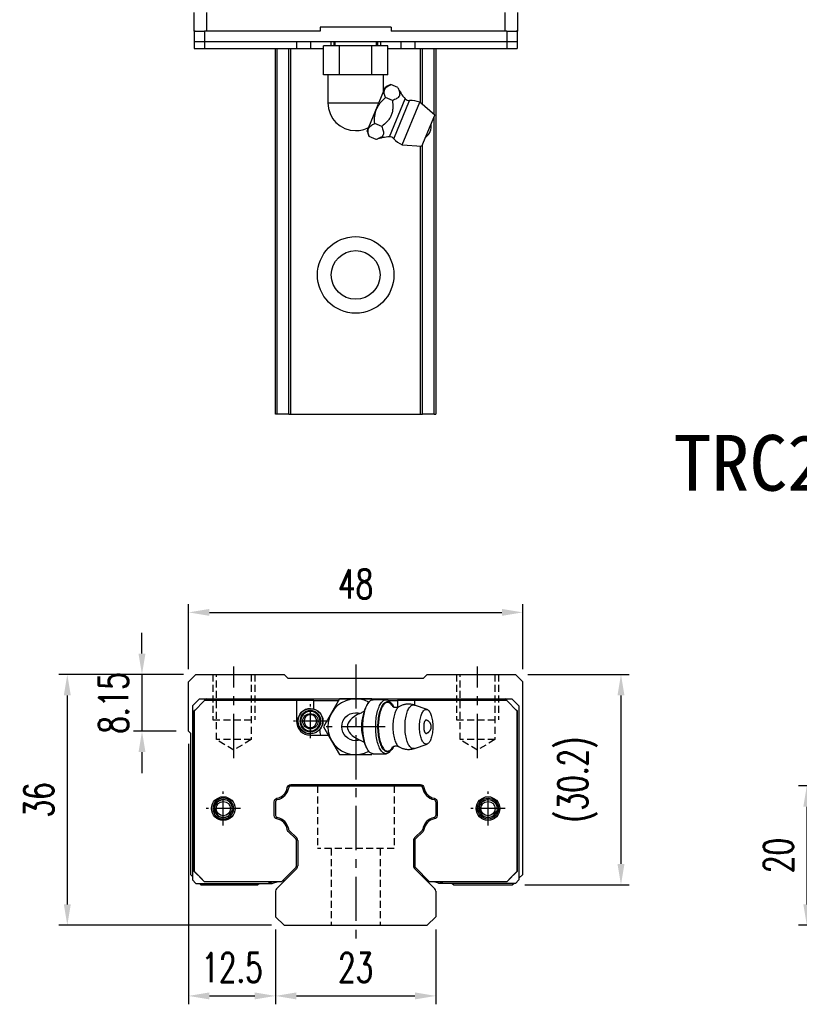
# Model space of a CAD drawing. Header units: millimetres. Extents: x 21 to 352, y 360 to 652.
# Tile 1 of 3: x 21 to 133, y 367 to 509. Entities that reach past the tile are written whole.
import ezdxf
from ezdxf.enums import TextEntityAlignment as Align

# ---------------------------------------------------------------- set-up
doc = ezdxf.new("R2010")
doc.units = ezdxf.units.MM
doc.header["$PDSIZE"] = -1
doc.linetypes.add('CENTER', pattern=[10.16, 6.35, -1.27, 1.27, -1.27])
doc.linetypes.add('DASHED', pattern=[0.75, 0.5, -0.25])
for name, color, linetype in [('2', 7, 'Continuous'), ('CHA', 7, 'Continuous'), ('DIM', 4, 'Continuous'), ('HID', 2, 'DASHED'), ('OUT', 3, 'Continuous'), ('中心線', 1, 'CENTER')]:
    doc.layers.add(name, color=color, linetype=linetype)
doc.styles.add('DIM-7', font='SIMPLEX.shx', dxfattribs={"width": 0.7, "bigfont": 'chineset.shx'})
doc.styles.add('T', font='kaiu.ttf')
doc.dimstyles.new('CNS', dxfattribs={"dimtxt": 3.5, "dimasz": 2.5, "dimexe": 1, "dimexo": 1.5, "dimgap": 0.09, "dimtad": 0, "dimdsep": 46, "dimtxsty": 'DIM-7', "dimcen": 0.09, "dimclrd": 1, "dimclre": 1, "dimclrt": 4, "dimadec": 0, "dimazin": 0, "dimtfac": 1, "dimtix": 1, "dimtmove": 2, "dimatfit": 3, "dimfxl": 1, "dimtvp": 0.971429, "dimtolj": 1, "dimarcsym": 0})

# ---------------------------------------------------------------- blocks, each defined once
blk = doc.blocks.new('*D112')
at = {"layer": 'DEFPOINTS', "color": 0}
for p in [(148.21, 398.76), (134.16, 378.76), (148.21, 378.76)]:
    blk.add_point(p, dxfattribs=at)
at = {"layer": 'DIM', "color": 7, "lineweight": -2}
for p, q in [((146.41, 398.76), (132.96, 398.76)), ((134.16, 395.76), (134.16, 381.76)), ((146.41, 378.76), (132.96, 378.76))]:
    blk.add_line(p, q, dxfattribs=at)
at = {"layer": 'DIM', "color": 7}
for points in [[(133.66, 395.76), (134.66, 395.76), (134.16, 398.76)], [(133.66, 381.76), (134.66, 381.76), (134.16, 378.76)]]:
    blk.add_solid(points, dxfattribs=at)
at = {"layer": 'DIM', "color": 7, "insert": (130.08, 388.76), "char_height": 4.2, "attachment_point": 5, "rotation": 90, "style": 'DIM-7'}
blk.add_mtext('\\A1;20', dxfattribs=at)
blk = doc.blocks.new('*D97')
at = {"layer": 'DEFPOINTS', "color": 0}
for p in [(93.36, 423.68), (45.36, 413.71), (93.36, 413.71)]:
    blk.add_point(p, dxfattribs=at)
at = {"layer": 'DIM', "color": 7, "lineweight": -2}
for p, q in [((45.36, 415.51), (45.36, 424.88)), ((93.36, 415.51), (93.36, 424.88)), ((48.36, 423.68), (90.36, 423.68))]:
    blk.add_line(p, q, dxfattribs=at)
at = {"layer": 'DIM', "color": 7}
for points in [[(48.36, 424.18), (48.36, 423.18), (45.36, 423.68)], [(90.36, 424.18), (90.36, 423.18), (93.36, 423.68)]]:
    blk.add_solid(points, dxfattribs=at)
at = {"layer": 'DIM', "color": 7, "insert": (69.36, 427.76), "char_height": 4.2, "attachment_point": 5, "style": 'DIM-7'}
blk.add_mtext('\\A1;48', dxfattribs=at)
blk = doc.blocks.new('*D98')
at = {"layer": 'DEFPOINTS', "color": 0}
for p in [(46.41, 414.76), (38.67, 406.61), (45.36, 406.61)]:
    blk.add_point(p, dxfattribs=at)
at = {"layer": 'DIM', "color": 7, "lineweight": -2}
for p, q in [((38.67, 417.76), (38.67, 420.76)), ((44.61, 414.76), (37.47, 414.76)), ((38.67, 414.76), (38.67, 406.61)), ((43.56, 406.61), (37.47, 406.61)), ((38.67, 403.61), (38.67, 400.61))]:
    blk.add_line(p, q, dxfattribs=at)
at = {"layer": 'DIM', "color": 7}
for points in [[(38.17, 417.76), (39.17, 417.76), (38.67, 414.76)], [(38.17, 403.61), (39.17, 403.61), (38.67, 406.61)]]:
    blk.add_solid(points, dxfattribs=at)
at = {"layer": 'DIM', "color": 7, "insert": (34.59, 410.68), "char_height": 4.2, "attachment_point": 5, "rotation": 90, "style": 'DIM-7'}
blk.add_mtext('\\A1;8.15', dxfattribs=at)
blk = doc.blocks.new('*D99')
at = {"layer": 'DEFPOINTS', "color": 0}
for p in [(46.41, 414.76), (27.94, 378.76), (59.08, 378.76)]:
    blk.add_point(p, dxfattribs=at)
at = {"layer": 'DIM', "color": 7, "lineweight": -2}
for p, q in [((44.61, 414.76), (26.74, 414.76)), ((27.94, 411.76), (27.94, 381.76)), ((57.28, 378.76), (26.74, 378.76))]:
    blk.add_line(p, q, dxfattribs=at)
at = {"layer": 'DIM', "color": 7}
for points in [[(27.44, 411.76), (28.44, 411.76), (27.94, 414.76)], [(27.44, 381.76), (28.44, 381.76), (27.94, 378.76)]]:
    blk.add_solid(points, dxfattribs=at)
at = {"layer": 'DIM', "color": 7, "insert": (23.86, 396.76), "char_height": 4.2, "attachment_point": 5, "rotation": 90, "style": 'DIM-7'}
blk.add_mtext('\\A1;36', dxfattribs=at)
blk = doc.blocks.new('*D101')
at = {"layer": 'DEFPOINTS', "color": 0}
for p in [(45.36, 406.61), (57.86, 379.96), (57.86, 368.61)]:
    blk.add_point(p, dxfattribs=at)
at = {"layer": 'DIM', "color": 7, "lineweight": -2}
for p, q in [((45.36, 404.81), (45.36, 367.41)), ((57.86, 378.16), (57.86, 367.41)), ((48.36, 368.61), (54.86, 368.61))]:
    blk.add_line(p, q, dxfattribs=at)
at = {"layer": 'DIM', "color": 7}
for points in [[(48.36, 369.11), (48.36, 368.11), (45.36, 368.61)], [(54.86, 369.11), (54.86, 368.11), (57.86, 368.61)]]:
    blk.add_solid(points, dxfattribs=at)
at = {"layer": 'DIM', "color": 7, "insert": (51.61, 372.69), "char_height": 4.2, "attachment_point": 5, "style": 'DIM-7'}
blk.add_mtext('\\A1;12.5', dxfattribs=at)
blk = doc.blocks.new('*D102')
at = {"layer": 'DEFPOINTS', "color": 0}
for p in [(57.86, 379.96), (80.86, 379.96), (80.86, 368.61)]:
    blk.add_point(p, dxfattribs=at)
at = {"layer": 'DIM', "color": 7, "lineweight": -2}
for p, q in [((57.86, 378.16), (57.86, 367.41)), ((80.86, 378.16), (80.86, 367.41)), ((60.86, 368.61), (77.86, 368.61))]:
    blk.add_line(p, q, dxfattribs=at)
at = {"layer": 'DIM', "color": 7}
for points in [[(60.86, 369.11), (60.86, 368.11), (57.86, 368.61)], [(77.86, 369.11), (77.86, 368.11), (80.86, 368.61)]]:
    blk.add_solid(points, dxfattribs=at)
at = {"layer": 'DIM', "color": 7, "insert": (69.36, 372.69), "char_height": 4.2, "attachment_point": 5, "style": 'DIM-7'}
blk.add_mtext('\\A1;23', dxfattribs=at)
blk = doc.blocks.new('*D114')
at = {"layer": 'DEFPOINTS', "color": 0}
for p in [(92.31, 414.76), (91.86, 384.56), (107.47, 384.56)]:
    blk.add_point(p, dxfattribs=at)
at = {"layer": 'DIM', "color": 7, "lineweight": -2}
for p, q in [((94.11, 414.76), (108.67, 414.76)), ((107.47, 411.76), (107.47, 387.56)), ((93.66, 384.56), (108.67, 384.56))]:
    blk.add_line(p, q, dxfattribs=at)
at = {"layer": 'DIM', "color": 7}
for points in [[(106.97, 411.76), (107.97, 411.76), (107.47, 414.76)], [(106.97, 387.56), (107.97, 387.56), (107.47, 384.56)]]:
    blk.add_solid(points, dxfattribs=at)
at = {"layer": 'DIM', "color": 7, "insert": (101.25, 399.66), "char_height": 4.2, "attachment_point": 5, "rotation": 90, "style": 'DIM-7'}
blk.add_mtext('\\A1;(30.2)', dxfattribs=at)

msp = doc.modelspace()

# ---------------------------------------------------------------- linework, layer by layer
at = {"color": 7, "linetype": 'Continuous', "lineweight": 25}
for p, q in [((46.136, 509.831), (46.136, 507.131)), ((47.919, 509.831), (47.919, 507.131)), ((90.804, 509.831), (90.804, 507.131)), ((92.586, 509.831), (92.586, 507.131)), ((64.24, 507.731), (64.24, 507.131)), ((74.482, 507.731), (64.24, 507.731)), ((74.482, 507.731), (74.482, 507.131)), ((46.308, 507.131), (46.136, 507.131)), ((46.161, 507.131), (46.161, 505.631)), ((46.161, 507.131), (47.661, 507.131)), ((47.661, 507.131), (47.661, 505.631)), ((47.661, 507.131), (47.667, 507.131)), ((47.919, 507.131), (47.667, 507.131)), ((64.24, 507.131), (47.919, 507.131)), ((90.804, 507.131), (74.482, 507.131)), ((91.055, 507.131), (90.804, 507.131)), ((91.055, 507.131), (91.061, 507.131)), ((91.061, 507.131), (91.061, 505.631)), ((91.061, 507.131), (92.561, 507.131)), ((92.586, 507.131), (92.415, 507.131)), ((92.561, 507.131), (92.561, 505.631)), ((46.161, 505.631), (47.661, 505.631)), ((46.161, 505.631), (46.161, 504.631)), ((46.161, 505.631), (47.661, 505.631)), ((47.661, 505.631), (91.061, 505.631)), ((47.661, 505.631), (47.661, 504.631)), ((47.661, 505.631), (60.861, 505.631)), ((60.861, 505.631), (60.861, 504.631)), ((62.861, 505.631), (62.861, 504.631)), ((64.742, 500.851), (64.742, 505.051)), ((67.052, 505.051), (64.742, 505.051)), ((65.796, 505.631), (65.796, 505.051)), ((66.247, 505.631), (66.247, 505.051)), ((66.361, 505.631), (66.361, 505.051)), ((67.052, 500.851), (67.052, 505.051)), ((71.671, 505.051), (67.052, 505.051)), ((71.671, 500.851), (71.671, 505.051)), ((73.98, 505.051), (71.671, 505.051)), ((72.361, 505.051), (72.361, 505.631)), ((72.475, 505.631), (72.475, 505.051)), ((72.927, 505.631), (72.927, 505.051)), ((73.98, 500.851), (73.98, 505.051)), ((75.861, 505.631), (75.861, 504.631)), ((77.861, 505.631), (77.861, 504.631)), ((77.861, 505.631), (91.061, 505.631)), ((91.061, 505.631), (92.561, 505.631)), ((91.061, 505.631), (91.061, 504.631)), ((91.061, 505.631), (92.561, 505.631)), ((92.561, 505.631), (92.561, 504.631)), ((46.161, 504.631), (47.661, 504.631)), ((47.661, 504.631), (60.861, 504.631)), ((57.863, 452.131), (57.863, 504.631)), ((58.106, 452.131), (58.106, 504.631)), ((59.743, 452.131), (59.743, 504.631)), ((60.039, 452.131), (60.039, 504.631)), ((60.861, 504.631), (62.861, 504.631)), ((62.861, 504.631), (64.742, 504.631)), ((73.98, 504.631), (75.861, 504.631)), ((75.861, 504.631), (77.861, 504.631)), ((77.861, 504.631), (91.061, 504.631)), ((78.686, 496.832), (78.686, 504.631)), ((78.983, 496.575), (78.983, 504.631)), ((80.619, 495.155), (80.619, 504.631)), ((80.863, 504.631), (80.863, 452.131)), ((91.061, 504.631), (92.561, 504.631)), ((65.897, 500.851), (64.742, 500.851)), ((65.361, 500.851), (65.361, 496.851)), ((67.052, 500.851), (65.897, 500.851)), ((69.361, 500.851), (67.052, 500.851)), ((71.671, 500.851), (69.361, 500.851)), ((72.825, 500.851), (71.671, 500.851)), ((73.98, 500.851), (72.825, 500.851)), ((73.361, 498.47), (73.361, 500.851)), ((70.997, 492.763), (73.638, 499.138)), ((74.411, 499.458), (73.638, 499.138)), ((75.416, 499.042), (74.411, 499.458)), ((65.361, 496.851), (72.691, 496.851)), ((74.643, 497.175), (73.637, 497.591)), ((74.206, 491.962), (76.473, 497.436)), ((74.838, 491.694), (77.11, 497.178)), ((76.044, 490.835), (78.57, 496.933)), ((80.72, 495.068), (78.57, 496.933)), ((78.883, 490.634), (80.72, 495.068)), ((80.619, 452.131), (80.619, 494.826)), ((73.097, 493.441), (72.091, 493.857)), ((70.997, 492.763), (71.318, 491.991)), ((72.323, 491.574), (71.318, 491.991)), ((76.044, 490.835), (78.883, 490.634)), ((78.686, 452.131), (78.686, 490.648)), ((78.983, 452.131), (78.983, 490.875)), ((59.743, 452.131), (60.039, 452.131)), ((60.039, 452.131), (78.686, 452.131)), ((78.686, 452.131), (78.983, 452.131))]:
    msp.add_line(p, q, dxfattribs=at)
for radius in [5.5, 3.5]:
    msp.add_circle((69.363, 472.131), radius, dxfattribs=at)
for centre, radius, start, end in [((80.892, 501.494), 6, 204.06544, 222.56053), ((69.361, 496.851), 4, 180, 270), ((77.062, 497.977), 0.8, 222.56053, 273.41865), ((77.307, 493.884), 3.3, 67.5, 93.41865), ((78.4, 493.431), 1.817, 304.10151, 10.89849), ((69.361, 496.851), 4, 270, 297.76498), ((74.461, 485.968), 6, 92.43947, 110.86551), ((74.24, 491.163), 0.8, 41.58135, 92.43947), ((77.307, 493.884), 3.3, 221.58135, 247.5)]:
    msp.add_arc(centre, radius, start, end, dxfattribs=at)
for points, knots in [([(73.637, 497.591), (73.552, 497.798), (73.49, 497.998), (73.453, 498.285), (73.45, 498.378), (73.468, 498.559), (73.489, 498.647), (73.589, 498.892), (73.705, 499.031), (74.015, 499.273), (74.203, 499.372), (74.411, 499.458)], [0, 0, 0, 0, 0.25, 0.25, 0.375, 0.375, 0.5, 0.5, 0.75, 0.75, 1, 1, 1, 1]), ([(75.416, 499.042), (75.511, 498.831), (75.598, 498.622), (75.675, 498.318), (75.691, 498.218), (75.691, 498.028), (75.676, 497.939), (75.608, 497.773), (75.555, 497.698), (75.421, 497.564), (75.34, 497.505), (75.07, 497.343), (74.859, 497.257), (74.643, 497.175)], [0, 0, 0, 0, 0.25, 0.25, 0.375, 0.375, 0.5, 0.5, 0.625, 0.625, 0.75, 0.75, 1, 1, 1, 1]), ([(72.091, 493.857), (72.066, 494.208), (72.065, 494.561), (72.146, 495.264), (72.229, 495.605), (72.431, 496.094), (72.512, 496.253), (72.693, 496.554), (72.793, 496.698), (73.012, 496.973), (73.13, 497.106), (73.377, 497.358), (73.506, 497.477), (73.637, 497.591)], [0, 0, 0, 0, 0.25, 0.25, 0.5, 0.5, 0.625, 0.625, 0.75, 0.75, 0.875, 0.875, 1, 1, 1, 1]), ([(74.643, 497.175), (74.677, 496.817), (74.703, 496.458), (74.683, 495.923), (74.666, 495.745), (74.599, 495.391), (74.549, 495.218), (74.413, 494.889), (74.325, 494.731), (74.123, 494.434), (74.01, 494.297), (73.646, 493.905), (73.374, 493.67), (73.097, 493.441)], [0, 0, 0, 0, 0.25, 0.25, 0.375, 0.375, 0.5, 0.5, 0.625, 0.625, 0.75, 0.75, 1, 1, 1, 1]), ([(71.318, 491.991), (71.232, 492.197), (71.17, 492.397), (71.133, 492.684), (71.13, 492.777), (71.148, 492.958), (71.169, 493.046), (71.269, 493.291), (71.385, 493.431), (71.695, 493.673), (71.883, 493.771), (72.091, 493.857)], [0, 0, 0, 0, 0.25, 0.25, 0.375, 0.375, 0.5, 0.5, 0.75, 0.75, 1, 1, 1, 1]), ([(73.097, 493.441), (73.191, 493.23), (73.278, 493.021), (73.355, 492.717), (73.371, 492.617), (73.371, 492.428), (73.356, 492.338), (73.288, 492.173), (73.235, 492.097), (73.101, 491.963), (73.02, 491.904), (72.75, 491.742), (72.539, 491.656), (72.323, 491.574)], [0, 0, 0, 0, 0.25, 0.25, 0.375, 0.375, 0.5, 0.5, 0.625, 0.625, 0.75, 0.75, 1, 1, 1, 1]), ([(58.106, 452.131), (58.045, 452.131), (57.98, 452.131), (57.889, 452.131), (57.865, 452.131), (57.863, 452.131)], [0, 0, 0, 0, 0.5, 0.5, 1, 1, 1, 1]), ([(59.743, 452.131), (59.721, 452.131), (59.681, 452.131), (59.544, 452.131), (59.447, 452.131), (59.18, 452.131), (59.01, 452.131), (58.6, 452.131), (58.361, 452.131), (58.106, 452.131)], [0, 0, 0, 0, 0.25, 0.25, 0.5, 0.5, 0.75, 0.75, 1, 1, 1, 1]), ([(80.619, 452.131), (80.365, 452.131), (80.125, 452.131), (79.715, 452.131), (79.545, 452.131), (79.278, 452.131), (79.181, 452.131), (79.045, 452.131), (79.005, 452.131), (78.983, 452.131)], [0, 0, 0, 0, 0.25, 0.25, 0.5, 0.5, 0.75, 0.75, 1, 1, 1, 1]), ([(80.619, 452.131), (80.686, 452.131), (80.747, 452.131), (80.835, 452.131), (80.861, 452.131), (80.863, 452.131)], [0, 0, 0, 0, 0.5, 0.5, 1, 1, 1, 1])]:
    msp.add_open_spline(points, degree=3, knots=knots, dxfattribs=at)
at = {"layer": '2', "color": 0, "linetype": 'Continuous'}
for p, q in [((60.861, 411.009), (60.861, 408.059)), ((77.861, 410.344), (77.861, 411.009)), ((62.861, 406.059), (65.435, 406.059)), ((64.228, 406.843), (64.189, 406.843)), ((60.031, 398.959), (78.677, 398.959)), ((57.654, 394.518), (57.654, 396.498)), ((81.054, 396.498), (81.054, 394.518)), ((60.766, 391.144), (59.672, 392.238)), ((79.036, 392.238), (77.942, 391.144)), ((60.854, 387.266), (60.854, 390.931)), ((77.854, 390.931), (77.854, 387.266)), ((58.721, 385.009), (60.766, 387.054)), ((77.942, 387.054), (79.987, 385.009))]:
    msp.add_line(p, q, dxfattribs=at)
for centre in [(50.35, 395.508), (88.373, 395.508)]:
    msp.add_circle(centre, 1.7, dxfattribs=at)
for centre, radius, start, end in [((62.861, 408.059), 2, 180, 270), ((57.712, 398.8), 1.844, 280.87121, 351.61737), ((80.996, 398.8), 1.844, 188.38263, 259.12879), ((57.712, 392.216), 1.844, 9.2089, 79.12866), ((80.996, 392.216), 1.844, 100.87134, 170.7911), ((60.554, 390.931), 0.3, 0, 45), ((78.154, 390.931), 0.3, 135, 180), ((60.554, 387.266), 0.3, 315.00002, 0), ((78.154, 387.266), 0.3, 180, 224.99998)]:
    msp.add_arc(centre, radius, start, end, dxfattribs=at)
at = {"layer": '2', "color": 0, "linetype": 'Continuous', "extrusion": (0, 0, -1)}
for centre, start, end in [((-60.031, 398.459), 8.38263, 90), ((-78.677, 398.459), 90, 171.61737), ((-58.154, 396.498), 359.99999, 79.12879), ((-80.554, 396.498), 100.87121, 180.00001), ((-58.154, 394.518), 280.87134, 0.00001), ((-80.554, 394.518), 179.99999, 259.12866), ((-60.026, 392.591), 315, 350.79109), ((-78.682, 392.591), 189.20891, 225)]:
    msp.add_arc(centre, 0.5, start, end, dxfattribs=at)
at = {"layer": 'HID', "color": 0, "ltscale": 2}
for p, q in [((48.863, 414.758), (48.863, 408.258)), ((49.363, 405.408), (49.363, 414.758)), ((54.363, 414.758), (54.363, 405.408)), ((54.863, 414.758), (54.863, 408.258)), ((83.863, 414.758), (83.863, 408.258)), ((84.363, 405.408), (84.363, 414.758)), ((89.363, 414.758), (89.363, 405.408)), ((89.863, 414.758), (89.863, 408.258)), ((48.863, 408.258), (54.863, 408.258)), ((83.863, 408.258), (89.863, 408.258)), ((51.863, 403.906), (49.363, 405.408)), ((54.363, 405.408), (49.363, 405.408)), ((54.363, 405.408), (51.863, 403.906)), ((86.863, 403.906), (84.363, 405.408)), ((89.363, 405.408), (84.363, 405.408)), ((89.363, 405.408), (86.863, 403.906)), ((63.868, 398.758), (63.868, 389.758)), ((74.868, 398.758), (74.868, 389.758)), ((74.868, 389.758), (63.868, 389.758)), ((65.863, 389.758), (65.863, 378.758)), ((72.863, 389.758), (72.863, 378.758))]:
    msp.add_line(p, q, dxfattribs=at)
at = {"layer": 'HID', "color": 0}
for centre, radius, start, end in [((58.163, 396.498), 0.3, 100.87425, 180), ((78.163, 390.931), 0.5, 135, 180), ((78.163, 387.265), 0.5, 180, 224.99998)]:
    msp.add_arc(centre, radius, start, end, dxfattribs=at)
at = {"layer": 'OUT', "color": 0}
for p, q in [((46.413, 414.758), (45.363, 413.708)), ((46.413, 414.758), (59.113, 414.758)), ((59.663, 414.208), (59.113, 414.758)), ((79.613, 414.758), (79.063, 414.208)), ((79.613, 414.758), (92.313, 414.758)), ((93.363, 413.708), (92.313, 414.758)), ((45.363, 406.608), (45.363, 413.708)), ((79.063, 414.208), (59.663, 414.208)), ((93.363, 386.058), (93.363, 413.708)), ((46.911, 411.259), (45.911, 410.259)), ((45.911, 410.259), (45.911, 385.259)), ((47.661, 411.009), (46.161, 409.509)), ((46.911, 411.259), (91.811, 411.259)), ((63.361, 411.009), (47.661, 411.009)), ((47.919, 411.259), (47.667, 411.009)), ((62.861, 411.009), (62.861, 411.259)), ((63.361, 409.788), (63.361, 411.009)), ((63.361, 411.009), (66.361, 411.009)), ((66.361, 411.009), (66.907, 411.009)), ((74.091, 411.009), (75.361, 411.009)), ((75.361, 411.009), (75.361, 410.034)), ((91.061, 411.009), (75.361, 411.009)), ((75.861, 411.009), (75.861, 411.259)), ((91.055, 411.009), (90.804, 411.259)), ((92.561, 409.509), (91.061, 411.009)), ((91.811, 411.259), (92.811, 410.259)), ((92.811, 410.259), (92.811, 385.259)), ((46.308, 409.655), (46.136, 409.484)), ((46.136, 409.484), (46.136, 386.534)), ((46.161, 409.509), (46.161, 386.509)), ((92.586, 409.484), (92.415, 409.655)), ((92.561, 386.509), (92.561, 409.509)), ((92.586, 386.534), (92.586, 409.484)), ((45.363, 406.608), (45.613, 406.358)), ((45.613, 406.358), (45.613, 386.058)), ((46.136, 398.758), (46.161, 398.758)), ((60.039, 398.758), (78.686, 398.758)), ((57.863, 396.498), (57.863, 394.518)), ((80.863, 396.498), (80.863, 394.518)), ((46.161, 392.258), (46.136, 392.258)), ((60.916, 391.285), (59.822, 392.379)), ((78.903, 392.379), (77.809, 391.285)), ((61.063, 390.931), (61.063, 387.265)), ((77.663, 390.931), (77.663, 387.265)), ((45.613, 386.058), (45.911, 385.76)), ((46.136, 386.534), (47.365, 385.305)), ((46.161, 386.509), (47.661, 385.009)), ((58.009, 384.005), (60.916, 386.912)), ((77.809, 386.912), (80.716, 384.005)), ((91.061, 385.009), (92.561, 386.509)), ((91.358, 385.305), (92.586, 386.534)), ((92.811, 385.507), (93.363, 386.058)), ((46.411, 384.759), (45.911, 385.259)), ((46.411, 384.759), (57.389, 384.759)), ((46.912, 384.759), (47.113, 384.558)), ((47.113, 384.558), (55.279, 384.558)), ((58.721, 385.009), (47.661, 385.009)), ((55.279, 384.558), (55.48, 384.759)), ((56.77, 385.009), (57.389, 384.759)), ((57.167, 384.875), (57.034, 385.009)), ((57.472, 384.802), (58.109, 385.009)), ((58.871, 385.159), (58.885, 385.159)), ((58.885, 385.159), (59.163, 385.159)), ((79.562, 385.159), (79.837, 385.159)), ((91.061, 385.009), (79.987, 385.009)), ((81.25, 384.802), (80.614, 385.009)), ((81.953, 385.009), (81.333, 384.759)), ((92.311, 384.759), (81.333, 384.759)), ((81.555, 384.875), (81.689, 385.009)), ((83.245, 384.759), (83.446, 384.558)), ((83.446, 384.558), (91.863, 384.558)), ((91.863, 384.558), (92.063, 384.759)), ((92.311, 384.759), (92.811, 385.259)), ((57.863, 383.651), (57.863, 379.958)), ((80.863, 383.651), (80.863, 379.958)), ((59.077, 378.758), (57.863, 379.958)), ((80.863, 379.958), (79.648, 378.758)), ((59.077, 378.758), (79.648, 378.758))]:
    msp.add_line(p, q, dxfattribs=at)
at = {"layer": 'OUT', "color": 0, "linetype": 'Continuous'}
for p, q in [((67.052, 411.259), (65.897, 409.259)), ((69.361, 411.259), (67.052, 411.259)), ((71.671, 411.259), (69.361, 411.259)), ((71.257, 410.785), (71.066, 410.558)), ((71.751, 411.119), (71.671, 411.259)), ((73.719, 411.134), (71.872, 411.134)), ((74.525, 410.558), (74.334, 410.785)), ((79.619, 409.737), (77.803, 410.364)), ((65.897, 409.259), (64.742, 407.259)), ((64.742, 407.259), (65.897, 405.259)), ((65.897, 405.259), (67.052, 403.259)), ((77.803, 404.153), (79.619, 404.78)), ((67.052, 403.259), (69.361, 403.259)), ((69.361, 403.259), (71.671, 403.259)), ((71.066, 403.959), (71.257, 403.732)), ((71.751, 403.399), (71.671, 403.259)), ((71.872, 403.384), (73.719, 403.384)), ((71.872, 403.382), (71.873, 403.384)), ((74.334, 403.732), (74.525, 403.959))]:
    msp.add_line(p, q, dxfattribs=at)
at = {"layer": 'OUT', "color": 0, "linetype": 'Continuous', "flags": 128}
for points in [[(71.872, 403.384), (71.815, 403.386), (71.712, 403.406), (71.609, 403.445), (71.508, 403.501), (71.409, 403.577), (71.312, 403.67), (71.218, 403.78), (71.127, 403.907), (71.04, 404.051), (70.956, 404.21), (70.877, 404.384), (70.803, 404.572), (70.734, 404.772), (70.671, 404.985), (70.613, 405.209), (70.561, 405.443), (70.516, 405.686), (70.478, 405.936), (70.446, 406.193), (70.421, 406.455), (70.403, 406.72), (70.392, 406.989), (70.389, 407.259), (70.392, 407.528), (70.403, 407.797), (70.421, 408.062), (70.446, 408.324), (70.478, 408.581), (70.516, 408.831), (70.561, 409.074), (70.613, 409.308), (70.671, 409.532), (70.734, 409.745), (70.803, 409.945), (70.877, 410.133), (70.956, 410.307), (71.04, 410.466), (71.127, 410.61), (71.218, 410.737), (71.312, 410.847), (71.409, 410.94), (71.508, 411.016), (71.609, 411.072), (71.712, 411.111), (71.815, 411.131), (71.872, 411.134)], [(74.334, 403.732), (74.275, 403.666), (74.178, 403.573), (74.078, 403.499), (73.977, 403.442), (73.874, 403.405), (73.771, 403.386), (73.668, 403.386), (73.564, 403.405), (73.462, 403.442), (73.361, 403.499), (73.261, 403.573), (73.164, 403.666), (73.069, 403.776), (72.978, 403.903), (72.89, 404.046), (72.806, 404.205), (72.727, 404.379), (72.653, 404.567), (72.583, 404.768), (72.52, 404.981), (72.462, 405.205), (72.41, 405.439), (72.365, 405.682), (72.326, 405.933), (72.294, 406.19), (72.269, 406.453), (72.251, 406.719), (72.24, 406.988), (72.236, 407.259), (72.24, 407.529), (72.251, 407.798), (72.269, 408.064), (72.294, 408.327), (72.326, 408.584), (72.365, 408.835), (72.41, 409.078), (72.462, 409.312), (72.52, 409.536), (72.583, 409.749), (72.653, 409.95), (72.727, 410.138), (72.806, 410.312), (72.89, 410.471), (72.978, 410.614), (73.069, 410.741), (73.164, 410.851), (73.261, 410.944), (73.361, 411.018), (73.462, 411.075), (73.564, 411.112), (73.668, 411.131), (73.771, 411.131), (73.874, 411.112), (73.977, 411.075), (74.078, 411.018), (74.178, 410.944), (74.275, 410.851), (74.334, 410.785)], [(72.563, 407.259), (72.567, 407.52), (72.578, 407.78), (72.596, 408.038), (72.621, 408.291), (72.653, 408.539), (72.691, 408.781), (72.737, 409.014), (72.788, 409.238), (72.846, 409.452), (72.909, 409.655), (72.978, 409.845), (73.052, 410.021), (73.131, 410.184), (73.214, 410.33), (73.301, 410.461), (73.391, 410.575), (73.484, 410.672), (73.579, 410.751), (73.677, 410.812), (73.775, 410.855), (73.875, 410.878), (73.975, 410.883), (74.075, 410.869), (74.175, 410.836), (74.273, 410.784), (74.369, 410.714), (74.464, 410.626), (74.555, 410.52), (74.644, 410.398), (74.729, 410.259), (74.81, 410.104), (74.82, 410.082)], [(74.707, 410.147), (74.648, 410.246), (74.563, 410.371), (74.474, 410.48), (74.383, 410.571), (74.289, 410.645), (74.194, 410.7), (74.097, 410.738), (73.999, 410.756), (73.901, 410.756), (73.804, 410.738), (73.707, 410.7), (73.612, 410.645), (73.518, 410.571), (73.426, 410.48), (73.338, 410.371), (73.253, 410.246), (73.171, 410.105), (73.094, 409.949), (73.021, 409.778), (72.953, 409.594), (72.89, 409.398), (72.833, 409.19), (72.782, 408.971), (72.738, 408.744), (72.699, 408.509), (72.668, 408.267), (72.643, 408.02), (72.625, 407.768), (72.614, 407.514), (72.611, 407.259), (72.614, 407.003), (72.625, 406.749), (72.643, 406.498), (72.668, 406.25), (72.699, 406.008), (72.738, 405.773), (72.782, 405.546), (72.833, 405.327), (72.89, 405.119), (72.953, 404.923), (73.021, 404.739), (73.094, 404.568), (73.171, 404.412), (73.253, 404.271), (73.338, 404.146), (73.426, 404.037), (73.518, 403.946), (73.612, 403.872), (73.707, 403.817), (73.804, 403.78), (73.901, 403.761), (73.999, 403.761), (74.097, 403.78), (74.194, 403.817), (74.289, 403.872), (74.383, 403.946), (74.474, 404.037), (74.563, 404.146), (74.648, 404.271), (74.706, 404.369)], [(78.537, 407.259), (78.541, 407.476), (78.551, 407.693), (78.569, 407.906), (78.595, 408.114), (78.627, 408.315), (78.665, 408.509), (78.71, 408.692), (78.761, 408.865), (78.817, 409.026), (78.879, 409.174), (78.945, 409.306), (79.015, 409.424), (79.089, 409.524), (79.166, 409.608), (79.246, 409.673), (79.327, 409.721), (79.41, 409.749), (79.494, 409.759), (79.577, 409.749), (79.66, 409.721), (79.741, 409.673), (79.821, 409.608), (79.898, 409.524), (79.972, 409.424), (80.042, 409.306), (80.109, 409.174), (80.17, 409.026), (80.226, 408.865), (80.277, 408.692), (80.322, 408.509), (80.361, 408.315), (80.393, 408.114), (80.418, 407.906), (80.436, 407.693), (80.447, 407.476), (80.45, 407.259), (80.447, 407.041), (80.436, 406.824), (80.418, 406.611), (80.393, 406.403), (80.361, 406.202), (80.322, 406.009), (80.277, 405.825), (80.226, 405.652), (80.17, 405.491), (80.109, 405.343), (80.042, 405.211), (79.972, 405.093), (79.898, 404.993), (79.821, 404.909), (79.741, 404.844), (79.66, 404.797), (79.577, 404.768), (79.494, 404.759), (79.41, 404.768), (79.327, 404.797), (79.246, 404.844), (79.166, 404.909), (79.089, 404.993), (79.015, 405.093), (78.945, 405.211), (78.879, 405.343), (78.817, 405.491), (78.761, 405.652), (78.71, 405.825), (78.665, 406.009), (78.627, 406.202), (78.595, 406.403), (78.569, 406.611), (78.551, 406.824), (78.541, 407.041), (78.537, 407.259)], [(74.822, 404.438), (74.81, 404.413), (74.729, 404.258), (74.644, 404.119), (74.555, 403.997), (74.464, 403.891), (74.369, 403.803), (74.273, 403.733), (74.175, 403.681), (74.075, 403.648), (73.975, 403.634), (73.875, 403.639), (73.775, 403.662), (73.677, 403.705), (73.579, 403.766), (73.484, 403.845), (73.391, 403.942), (73.301, 404.056), (73.214, 404.187), (73.131, 404.334), (73.052, 404.496), (72.978, 404.672), (72.909, 404.862), (72.846, 405.065), (72.788, 405.279), (72.737, 405.503), (72.691, 405.736), (72.653, 405.978), (72.621, 406.226), (72.596, 406.479), (72.578, 406.737), (72.567, 406.997), (72.563, 407.259)]]:
    msp.add_lwpolyline(points, dxfattribs=at)
at = {"layer": 'OUT', "color": 0, "flags": 128}
for points in [[(75.562, 410.117), (75.507, 410.079), (75.421, 410.004), (75.338, 409.912), (75.258, 409.802), (75.182, 409.675), (75.109, 409.533), (75.041, 409.376), (74.979, 409.206), (74.921, 409.023), (74.87, 408.828), (74.825, 408.623), (74.786, 408.41), (74.754, 408.188), (74.729, 407.961), (74.711, 407.73), (74.7, 407.495), (74.696, 407.259), (74.7, 407.022), (74.711, 406.787), (74.729, 406.556), (74.754, 406.329), (74.786, 406.107), (74.825, 405.894), (74.87, 405.689), (74.921, 405.494), (74.979, 405.311), (75.041, 405.141), (75.109, 404.984), (75.182, 404.842), (75.258, 404.715), (75.338, 404.605), (75.421, 404.513), (75.507, 404.438), (75.562, 404.4)], [(77.804, 404.153), (77.762, 404.141), (77.669, 404.126), (77.576, 404.131), (77.484, 404.155), (77.392, 404.197), (77.302, 404.257), (77.214, 404.336), (77.129, 404.432), (77.046, 404.546), (76.968, 404.675), (76.893, 404.82), (76.823, 404.98), (76.758, 405.153), (76.698, 405.339), (76.644, 405.537), (76.596, 405.745), (76.554, 405.962), (76.519, 406.187), (76.491, 406.418), (76.469, 406.655), (76.455, 406.895), (76.448, 407.137), (76.448, 407.38), (76.455, 407.622), (76.469, 407.862), (76.491, 408.099), (76.519, 408.33), (76.554, 408.555), (76.596, 408.772), (76.644, 408.98), (76.698, 409.178), (76.758, 409.364), (76.823, 409.537), (76.893, 409.697), (76.968, 409.842), (77.046, 409.972), (77.129, 410.085), (77.214, 410.181), (77.302, 410.26), (77.392, 410.32), (77.484, 410.362), (77.576, 410.386), (77.669, 410.391), (77.762, 410.377), (77.803, 410.364)]]:
    msp.add_lwpolyline(points, dxfattribs=at)
at = {"layer": 'OUT', "color": 0, "extrusion": (0, 0, -1)}
for centre, radius in [((-62.861, 408.059), 1.515), ((-62.861, 408.059), 1.4), ((-50.35, 395.508), 1.5), ((-50.35, 395.508), 1.3)]:
    msp.add_circle(centre, radius, dxfattribs=at)
at = {"layer": 'OUT', "color": 0}
for centre, radius in [((50.353, 395.508), 1.025), ((88.373, 395.508), 1.5), ((88.373, 395.508), 1.3), ((88.373, 395.508), 1.025)]:
    msp.add_circle(centre, radius, dxfattribs=at)
at = {"layer": 'OUT', "color": 0, "extrusion": (0, 0, -1)}
for centre, radius, start, end in [((-62.861, 408.059), 1.8, 222.47083, 106.12762), ((-62.861, 408.059), 1.1, 270, 90), ((-62.861, 408.059), 1.8, 90, 270), ((-62.861, 408.059), 1.1, 90, 270), ((-69.361, 407.259), 5.15, 346.52567, 355.37363), ((-60.034, 392.591), 0.3, 315, 350.79109)]:
    msp.add_arc(centre, radius, start, end, dxfattribs=at)
at = {"layer": 'OUT', "color": 0, "linetype": 'Continuous'}
for centre, radius, start, end in [((69.361, 407.259), 4, 61.74955, 298.25045), ((76.92, 407.259), 6.72, 150.59292, 209.40708)]:
    msp.add_arc(centre, radius, start, end, dxfattribs=at)
at = {"layer": 'OUT', "color": 0}
for centre, radius, start, end in [((62.861, 408.059), 1.8, 90, 270), ((62.861, 408.059), 0.918, 90, 270), ((62.861, 408.059), 0.918, 270, 90), ((62.861, 408.059), 1.8, 317.52917, 73.87238), ((60.039, 398.458), 0.3, 90, 171.61737), ((78.686, 398.458), 0.3, 8.38263, 90), ((57.72, 398.8), 2.044, 280.87425, 351.61737), ((81.005, 398.8), 2.044, 188.38263, 259.12575), ((50.353, 395.508), 1.25, 75, 345), ((80.563, 396.498), 0.3, 0, 79.12575), ((88.373, 395.508), 1.25, 75, 345), ((88.373, 395.508), 1.25, 75, 345), ((58.163, 394.518), 0.3, 180, 259.12575), ((80.563, 394.518), 0.3, 280.87425, 0), ((57.72, 392.216), 2.044, 9.2089, 79.12575), ((81.005, 392.216), 2.044, 100.87425, 170.79168), ((78.691, 392.591), 0.3, 315, 350.79168), ((60.563, 390.931), 0.5, 0, 45), ((60.563, 387.265), 0.5, 315.00002, 0), ((57.38, 385.087), 0.3, 224.99991, 288.01582), ((81.343, 385.087), 0.3, 251.98418, 315.00009), ((58.363, 383.651), 0.5, 135.00002, 180), ((80.363, 383.651), 0.5, 0, 44.99998)]:
    msp.add_arc(centre, radius, start, end, dxfattribs=at)
at = {"layer": 'OUT', "color": 0, "linetype": 'Continuous'}
msp.add_ellipse((76, 407.259), major_axis=(7.839, 0), ratio=0.3826834, start_param=2.4514471, end_param=3.8317382, dxfattribs=at)
for points, knots in [([(75.561, 410.116), (75.556, 410.114), (75.539, 410.102), (75.493, 410.079), (75.423, 410.051), (75.334, 410.026), (75.23, 410.01), (75.114, 410.007), (75.001, 410.019), (74.902, 410.043), (74.824, 410.072), (74.763, 410.102), (74.719, 410.129), (74.69, 410.15), (74.673, 410.165), (74.672, 410.167), (74.671, 410.167)], [0, 0, 0, 0, 0.022612, 0.091205, 0.1638046, 0.2415258, 0.3252642, 0.415144, 0.5096446, 0.5916816, 0.6683152, 0.7403405, 0.8088904, 0.8750865, 0.9399334, 1, 1, 1, 1]), ([(77.805, 410.363), (77.742, 410.384), (77.612, 410.426), (77.409, 410.47), (77.202, 410.499), (76.992, 410.511), (76.782, 410.506), (76.573, 410.485), (76.366, 410.447), (76.162, 410.392), (75.962, 410.321), (75.768, 410.233), (75.634, 410.164), (75.567, 410.119), (75.559, 410.114)], [0, 0, 0, 0, 0.0860539, 0.1755675, 0.2651552, 0.3548371, 0.4446388, 0.5345889, 0.6247186, 0.7150764, 0.8057231, 0.8967365, 0.9882179, 1, 1, 1, 1]), ([(69.361, 405.259), (68.257, 405.259), (67.361, 406.155), (67.361, 408.362), (68.257, 409.259), (69.361, 409.259)], [0, 0, 0, 0, 0.5, 0.5, 1, 1, 1, 1]), ([(69.955, 409.168), (70.029, 409.203), (70.177, 409.273), (70.375, 409.375), (70.495, 409.443), (70.545, 409.471)], [0, 0, 0, 0, 0.366863, 0.7359261, 1, 1, 1, 1]), ([(79.541, 408.201), (79.527, 408.206), (79.492, 408.218), (79.436, 408.204), (79.376, 408.167), (79.319, 408.102), (79.268, 408.014), (79.222, 407.904), (79.185, 407.776), (79.156, 407.633), (79.134, 407.46), (79.126, 407.265), (79.133, 407.071), (79.153, 406.904), (79.18, 406.76), (79.217, 406.629), (79.261, 406.517), (79.312, 406.425), (79.368, 406.358), (79.428, 406.316), (79.486, 406.299), (79.524, 406.31), (79.541, 406.314)], [0, 0, 0, 0, 0.0355293, 0.08439, 0.1346676, 0.1835283, 0.2338059, 0.2826665, 0.3329442, 0.3818048, 0.4320824, 0.5000147, 0.5620426, 0.6109033, 0.6611809, 0.7100415, 0.7603192, 0.8091798, 0.8594575, 0.9083181, 0.9585957, 1, 1, 1, 1]), ([(80.216, 407.259), (80.215, 407.304), (80.212, 407.367), (80.197, 407.459), (80.179, 407.536), (80.148, 407.627), (80.106, 407.719), (80.053, 407.811), (79.987, 407.899), (79.909, 407.983), (79.82, 408.059), (79.72, 408.125), (79.627, 408.174), (79.565, 408.194), (79.541, 408.202)], [0, 0, 0, 0, 0.1090532, 0.1528409, 0.2257418, 0.301786, 0.3837439, 0.469784, 0.5591735, 0.6513227, 0.7458063, 0.8423073, 0.9405903, 1, 1, 1, 1]), ([(79.541, 406.314), (79.552, 406.318), (79.606, 406.334), (79.694, 406.378), (79.801, 406.444), (79.896, 406.521), (79.98, 406.609), (80.052, 406.705), (80.111, 406.807), (80.156, 406.911), (80.185, 407.003), (80.203, 407.087), (80.214, 407.169), (80.216, 407.227), (80.216, 407.259)], [0, 0, 0, 0, 0.0273314, 0.1367036, 0.2353115, 0.3336589, 0.4315654, 0.5287049, 0.6243664, 0.7166646, 0.8004123, 0.8591452, 0.9234716, 1, 1, 1, 1]), ([(70.542, 405.048), (70.534, 405.053), (70.468, 405.091), (70.274, 405.195), (70.084, 405.287), (69.955, 405.349)], [0, 0, 0, 0, 0.0463473, 0.3539281, 1, 1, 1, 1]), ([(74.671, 404.35), (74.672, 404.35), (74.673, 404.351), (74.687, 404.364), (74.713, 404.384), (74.752, 404.409), (74.807, 404.438), (74.878, 404.466), (74.967, 404.491), (75.071, 404.507), (75.187, 404.51), (75.3, 404.498), (75.399, 404.474), (75.477, 404.445), (75.531, 404.419), (75.553, 404.405), (75.561, 404.4)], [0, 0, 0, 0, 0.0529485, 0.1155389, 0.1791976, 0.244782, 0.3132755, 0.3857697, 0.4633781, 0.546995, 0.6367444, 0.7311079, 0.8130258, 0.8895482, 0.9614689, 1, 1, 1, 1]), ([(75.562, 404.402), (75.605, 404.376), (75.708, 404.313), (75.88, 404.231), (76.074, 404.154), (76.274, 404.093), (76.478, 404.047), (76.686, 404.018), (76.896, 404.006), (77.106, 404.011), (77.315, 404.032), (77.522, 404.071), (77.686, 404.112), (77.779, 404.146), (77.805, 404.156)], [0, 0, 0, 0, 0.065812, 0.1552417, 0.2447124, 0.3342309, 0.4238081, 0.5134594, 0.6032051, 0.6930705, 0.7830845, 0.8732782, 0.9637001, 1, 1, 1, 1])]:
    msp.add_open_spline(points, degree=3, knots=knots, dxfattribs=at)
for points in [[(69.361, 409.259), (69.562, 409.259), (69.762, 409.228), (69.955, 409.168)], [(69.955, 405.349), (69.762, 405.289), (69.562, 405.259), (69.361, 405.259)]]:
    msp.add_open_spline(points, degree=3, dxfattribs=at)
at = {"layer": '中心線', "color": 0}
for p, q in [((51.863, 402.756), (51.863, 415.908)), ((69.363, 416.208), (69.363, 376.758)), ((86.863, 402.756), (86.863, 415.908)), ((73.611, 407.259), (65.111, 407.259))]:
    msp.add_line(p, q, dxfattribs=at)
at = {"layer": '中心線', "color": 0, "ltscale": 0.6}
for p, q in [((62.861, 405.609), (62.861, 410.509)), ((65.311, 408.059), (60.411, 408.059)), ((50.35, 393.058), (50.35, 397.958)), ((88.373, 393.058), (88.373, 397.958)), ((52.8, 395.508), (47.9, 395.508)), ((90.823, 395.508), (85.923, 395.508))]:
    msp.add_line(p, q, dxfattribs=at)

# ---------------------------------------------------------------- texts
at = {"layer": 'CHA', "color": 7, "style": 'T'}
msp.add_text('TRC25VE-SU', height=8, dxfattribs=at).set_placement((142.238, 445.15), align=Align.MIDDLE)

# ---------------------------------------------------------------- dimensions: what is measured, and where the dimension line sits
at = {"layer": 'DIM', "color": 0}
for base, p1, p2, angle, picture, middle in [((93.363, 423.678), (45.363, 413.708), (93.363, 413.708), 180, '*D97', (69.363, 427.758)), ((38.666, 406.608), (46.413, 414.758), (45.363, 406.608), 90, '*D98', (34.586, 410.683)), ((27.937, 378.758), (46.413, 414.758), (59.077, 378.758), 90, '*D99', (23.857, 396.758)), ((57.863, 368.605), (45.363, 406.608), (57.863, 379.958), 180, '*D101', (51.613, 372.685)), ((134.163, 378.758), (148.214, 398.758), (148.214, 378.758), 90, '*D112', (130.083, 388.758))]:
    dim = msp.add_linear_dim(base=base, p1=p1, p2=p2, angle=angle, dimstyle='CNS', override={"dimscale": 1.2, "dimclrd": 7, "dimclre": 7, "dimclrt": 7}, dxfattribs=at)
    dim.commit()
    dim.dimension.update_dxf_attribs({"geometry": picture, "text_midpoint": middle})
dim = msp.add_linear_dim(base=(107.469, 384.558), p1=(92.313, 414.758), p2=(91.863, 384.558), angle=90, text='(<>)', dimstyle='CNS', override={"dimscale": 1.2, "dimclrd": 7, "dimclre": 7, "dimclrt": 7}, dxfattribs=at)
dim.commit()
dim.dimension.update_dxf_attribs({"geometry": '*D114', "text_midpoint": (101.252, 399.658)})
dim = msp.add_linear_dim(base=(80.863, 368.605), p1=(57.863, 379.958), p2=(80.863, 379.958), dimstyle='CNS', override={"dimscale": 1.2, "dimclrd": 7, "dimclre": 7, "dimclrt": 7}, dxfattribs=at)
dim.commit()
dim.dimension.update_dxf_attribs({"geometry": '*D102', "text_midpoint": (69.363, 372.685)})

doc.saveas('drawing.dxf')
